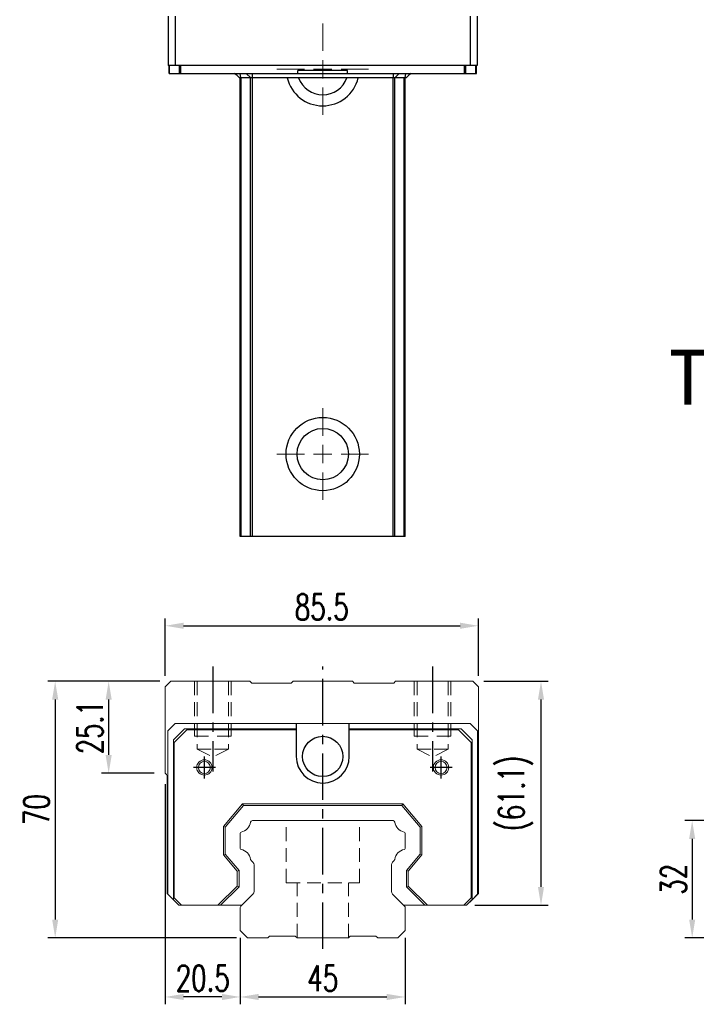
# Model space of a CAD drawing. Header units: millimetres. Extents: x 27 to 525, y 614 to 1051.
# Tile 1 of 3: x 27 to 212, y 623 to 892. Entities that reach past the tile are written whole.
import ezdxf
from ezdxf.enums import TextEntityAlignment as Align

# ---------------------------------------------------------------- set-up
doc = ezdxf.new("R2010")
doc.units = ezdxf.units.MM
doc.header["$PDSIZE"] = -1
for name, pattern in [('CENTER', [10.16, 6.35, -1.27, 1.27, -1.27]), ('DASHED', [0.75, 0.5, -0.25]), ('HIDDEN', [1.905, 1.27, -0.635])]:
    doc.linetypes.add(name, pattern=pattern)
for name, color, linetype in [('CHA', 2, 'Continuous'), ('CL', 1, 'CENTER'), ('HID', 2, 'DASHED'), ('OUT', 3, 'Continuous')]:
    doc.layers.add(name, color=color, linetype=linetype)
doc.styles.add('DIM-7', font='SIMPLEX.shx', dxfattribs={"width": 0.7, "bigfont": 'chineset.shx'})
doc.styles.add('T', font='kaiu.ttf')
doc.dimstyles.new('CNS', dxfattribs={"dimtxt": 3.5, "dimasz": 2.5, "dimexe": 1, "dimexo": 1.5, "dimgap": 0.09, "dimtad": 0, "dimdsep": 46, "dimtxsty": 'DIM-7', "dimcen": 0.09, "dimclrd": 1, "dimclre": 1, "dimclrt": 4, "dimadec": 0, "dimazin": 0, "dimtfac": 1, "dimtix": 1, "dimtmove": 2, "dimatfit": 3, "dimfxl": 1, "dimtvp": 0.971429, "dimtolj": 1, "dimarcsym": 0})

# ---------------------------------------------------------------- blocks, each defined once
blk = doc.blocks.new('*D6')
at = {"color": 7, "lineweight": -2}
for p, q in [((87.13, 641.21), (87.13, 623.09)), ((132.13, 641.21), (132.13, 623.09)), ((92.13, 625.09), (127.13, 625.09))]:
    blk.add_line(p, q, dxfattribs=at)
at = {"color": 7}
for points in [[(92.13, 625.92), (92.13, 624.25), (87.13, 625.09)], [(127.13, 625.92), (127.13, 624.25), (132.13, 625.09)]]:
    blk.add_solid(points, dxfattribs=at)
at = {"layer": 'DEFPOINTS', "color": 0}
for p in [(87.13, 644.21), (132.13, 644.21), (132.13, 625.09)]:
    blk.add_point(p, dxfattribs=at)
at = {"color": 7, "insert": (109.63, 630.19), "char_height": 7, "attachment_point": 5, "style": 'DIM-7'}
blk.add_mtext('\\A1;45', dxfattribs=at)
blk = doc.blocks.new('*D7')
at = {"color": 7, "lineweight": -2}
for p, q in [((66.63, 683.1), (66.63, 623.09)), ((87.13, 641.21), (87.13, 623.09)), ((82.13, 625.09), (71.63, 625.09))]:
    blk.add_line(p, q, dxfattribs=at)
at = {"color": 7}
for points in [[(71.63, 625.92), (71.63, 624.25), (66.63, 625.09)], [(82.13, 625.92), (82.13, 624.25), (87.13, 625.09)]]:
    blk.add_solid(points, dxfattribs=at)
at = {"layer": 'DEFPOINTS', "color": 0}
for p in [(66.63, 686.1), (87.13, 644.21), (66.63, 625.09)]:
    blk.add_point(p, dxfattribs=at)
at = {"color": 7, "insert": (76.88, 630.19), "char_height": 7, "attachment_point": 5, "style": 'DIM-7'}
blk.add_mtext('\\A1;20.5', dxfattribs=at)
blk = doc.blocks.new('*D8')
at = {"color": 7, "lineweight": -2}
for p, q in [((65.13, 711.2), (49.2, 711.2)), ((51.2, 706.2), (51.2, 691.1)), ((63.63, 686.1), (49.2, 686.1))]:
    blk.add_line(p, q, dxfattribs=at)
at = {"color": 7}
for points in [[(50.36, 706.2), (52.03, 706.2), (51.2, 711.2)], [(50.36, 691.1), (52.03, 691.1), (51.2, 686.1)]]:
    blk.add_solid(points, dxfattribs=at)
at = {"layer": 'DEFPOINTS', "color": 0}
for p in [(68.13, 711.2), (51.2, 686.1), (66.63, 686.1)]:
    blk.add_point(p, dxfattribs=at)
at = {"color": 7, "insert": (46.1, 698.65), "char_height": 7, "attachment_point": 5, "rotation": 90, "style": 'DIM-7'}
blk.add_mtext('\\A1;25.1', dxfattribs=at)
blk = doc.blocks.new('*D10')
at = {"color": 7, "lineweight": -2}
for p, q in [((66.63, 712.7), (66.63, 728.35)), ((152.13, 712.7), (152.13, 728.35)), ((71.63, 726.35), (147.13, 726.35))]:
    blk.add_line(p, q, dxfattribs=at)
at = {"color": 7}
for points in [[(71.63, 727.19), (71.63, 725.52), (66.63, 726.35)], [(147.13, 727.19), (147.13, 725.52), (152.13, 726.35)]]:
    blk.add_solid(points, dxfattribs=at)
at = {"layer": 'DEFPOINTS', "color": 0}
for p in [(152.13, 726.35), (66.63, 709.7), (152.13, 709.7)]:
    blk.add_point(p, dxfattribs=at)
at = {"color": 7, "insert": (109.38, 731.45), "char_height": 7, "attachment_point": 5, "style": 'DIM-7'}
blk.add_mtext('\\A1;85.5', dxfattribs=at)
blk = doc.blocks.new('*D11')
at = {"color": 7, "lineweight": -2}
for p, q in [((153.63, 711.2), (171.21, 711.2)), ((169.21, 706.2), (169.21, 655.1)), ((151.18, 650.1), (171.21, 650.1))]:
    blk.add_line(p, q, dxfattribs=at)
at = {"color": 7}
for points in [[(168.38, 706.2), (170.04, 706.2), (169.21, 711.2)], [(168.38, 655.1), (170.04, 655.1), (169.21, 650.1)]]:
    blk.add_solid(points, dxfattribs=at)
at = {"layer": 'DEFPOINTS', "color": 0}
for p in [(150.63, 711.2), (148.18, 650.1), (169.21, 650.1)]:
    blk.add_point(p, dxfattribs=at)
at = {"color": 7, "insert": (162.28, 680.65), "char_height": 7, "attachment_point": 5, "rotation": 90, "style": 'DIM-7'}
blk.add_mtext('\\A1;(61.1)', dxfattribs=at)
blk = doc.blocks.new('*D12')
at = {"color": 7, "lineweight": -2}
for p, q in [((65.13, 711.2), (34.6, 711.2)), ((36.6, 706.2), (36.6, 646.2)), ((86.13, 641.2), (34.6, 641.2))]:
    blk.add_line(p, q, dxfattribs=at)
at = {"color": 7}
for points in [[(35.77, 706.2), (37.44, 706.2), (36.6, 711.2)], [(35.77, 646.2), (37.44, 646.2), (36.6, 641.2)]]:
    blk.add_solid(points, dxfattribs=at)
at = {"layer": 'DEFPOINTS', "color": 0}
for p in [(68.13, 711.2), (36.6, 641.2), (89.13, 641.2)]:
    blk.add_point(p, dxfattribs=at)
at = {"color": 7, "insert": (31.5, 676.2), "char_height": 7, "attachment_point": 5, "rotation": 90, "style": 'DIM-7'}
blk.add_mtext('\\A1;70', dxfattribs=at)
blk = doc.blocks.new('*D18')
at = {"color": 7, "lineweight": -2}
for p, q in [((232.34, 673.2), (208.48, 673.2)), ((210.48, 668.2), (210.48, 646.2)), ((232.34, 641.2), (208.48, 641.2))]:
    blk.add_line(p, q, dxfattribs=at)
at = {"color": 7}
for points in [[(209.65, 668.2), (211.31, 668.2), (210.48, 673.2)], [(209.65, 646.2), (211.31, 646.2), (210.48, 641.2)]]:
    blk.add_solid(points, dxfattribs=at)
at = {"layer": 'DEFPOINTS', "color": 0}
for p in [(235.34, 673.2), (210.48, 641.2), (235.34, 641.2)]:
    blk.add_point(p, dxfattribs=at)
at = {"color": 7, "insert": (205.38, 657.2), "char_height": 7, "attachment_point": 5, "rotation": 90, "style": 'DIM-7'}
blk.add_mtext('\\A1;32', dxfattribs=at)
blk = doc.blocks.new('SW_CENTERMARKSYMBOL_5')
at = {"color": 0, "linetype": 'Continuous', "lineweight": 18}
for p, q in [((0, 5), (0, 12.5)), ((-5, 0), (-12.5, 0)), ((0, 0), (-2.5, 0)), ((0, 0), (0, 2.5)), ((0, 0), (0, -2.5)), ((0, 0), (2.5, 0)), ((5, 0), (12.5, 0)), ((0, -5), (0, -12.5))]:
    blk.add_line(p, q, dxfattribs=at)
blk = doc.blocks.new('SW_CENTERMARKSYMBOL_6')
at = {"color": 0, "linetype": 'Continuous', "lineweight": 18}
for p, q in [((0, 5), (0, 12.5)), ((-5, 0), (-12.5, 0)), ((0, 0), (-2.5, 0)), ((0, 0), (0, 2.5)), ((0, 0), (0, -2.5)), ((0, 0), (2.5, 0)), ((5, 0), (12.5, 0)), ((0, -5), (0, -12.5))]:
    blk.add_line(p, q, dxfattribs=at)

msp = doc.modelspace()

# ---------------------------------------------------------------- linework, layer by layer
at = {"color": 7, "linetype": 'Continuous', "lineweight": 25}
for p, q in [((67.479, 892.693), (67.479, 879.193)), ((69.379, 892.693), (69.379, 879.193)), ((149.879, 892.693), (149.879, 879.193)), ((151.779, 892.693), (151.779, 879.193)), ((69.379, 879.193), (67.479, 879.193)), ((67.679, 876.993), (67.679, 879.193)), ((67.826, 876.993), (67.826, 879.193)), ((149.879, 879.193), (69.379, 879.193)), ((70.533, 876.993), (70.533, 879.193)), ((70.887, 876.993), (70.887, 879.193)), ((148.372, 876.993), (148.372, 879.193)), ((148.726, 876.993), (148.726, 879.193)), ((151.779, 879.193), (149.879, 879.193)), ((151.433, 876.993), (151.433, 879.193)), ((151.579, 876.993), (151.579, 879.193)), ((67.679, 876.993), (67.826, 876.993)), ((67.826, 876.993), (70.533, 876.993)), ((70.533, 876.993), (70.887, 876.993)), ((70.887, 876.993), (102.879, 876.993)), ((86.164, 876.517), (85.491, 876.993)), ((85.688, 876.993), (86.888, 875.793)), ((87.225, 875.793), (86.888, 875.793)), ((87.037, 876.993), (87.225, 875.793)), ((87.129, 750.693), (87.129, 875.793)), ((89.976, 875.793), (87.225, 875.793)), ((87.369, 750.693), (87.369, 875.793)), ((88.778, 876.993), (89.976, 875.793)), ((89.945, 750.693), (89.945, 875.793)), ((90.375, 875.793), (89.976, 875.793)), ((90.375, 876.993), (90.375, 875.793)), ((128.883, 875.793), (90.375, 875.793)), ((90.439, 750.693), (90.439, 875.793)), ((116.379, 877.793), (102.879, 877.793)), ((102.879, 876.993), (102.879, 877.793)), ((102.879, 876.993), (116.379, 876.993)), ((116.379, 876.993), (116.379, 877.793)), ((116.379, 876.993), (148.372, 876.993)), ((128.819, 750.693), (128.819, 875.793)), ((128.883, 876.993), (128.883, 875.793)), ((129.283, 875.793), (128.883, 875.793)), ((130.48, 876.993), (129.283, 875.793)), ((132.034, 875.793), (129.283, 875.793)), ((129.314, 750.693), (129.314, 875.793)), ((131.89, 750.693), (131.89, 875.793)), ((132.222, 876.993), (132.034, 875.793)), ((132.371, 875.793), (132.034, 875.793)), ((132.129, 750.693), (132.129, 875.793)), ((133.571, 876.993), (132.371, 875.793)), ((133.768, 876.993), (133.095, 876.517)), ((148.372, 876.993), (148.726, 876.993)), ((148.726, 876.993), (151.433, 876.993)), ((151.433, 876.993), (151.579, 876.993)), ((128.819, 750.693), (90.439, 750.693))]:
    msp.add_line(p, q, dxfattribs=at)
for radius in [10, 7]:
    msp.add_circle((109.629, 773.193), radius, dxfattribs=at)
for radius, start, end in [(10, 193.88654, 346.11346), (7, 200.05104, 339.94896)]:
    msp.add_arc((109.629, 878.193), radius, start, end, dxfattribs=at)
for points, knots in [([(87.369, 750.693), (87.307, 750.693), (87.242, 750.693), (87.152, 750.693), (87.129, 750.693), (87.129, 750.693)], [0, 0, 0, 0, 0.5, 0.5, 1, 1, 1, 1]), ([(89.945, 750.693), (89.898, 750.693), (89.804, 750.693), (89.514, 750.693), (89.319, 750.693), (88.847, 750.693), (88.572, 750.693), (87.985, 750.693), (87.674, 750.693), (87.369, 750.693)], [0, 0, 0, 0, 0.25, 0.25, 0.5, 0.5, 0.75, 0.75, 1, 1, 1, 1]), ([(90.439, 750.693), (90.385, 750.693), (90.327, 750.693), (90.215, 750.693), (90.16, 750.693), (90.067, 750.693), (90.028, 750.693), (89.971, 750.693), (89.953, 750.693), (89.945, 750.693)], [0, 0, 0, 0, 0.25, 0.25, 0.5, 0.5, 0.75, 0.75, 1, 1, 1, 1]), ([(129.314, 750.693), (129.306, 750.693), (129.288, 750.693), (129.231, 750.693), (129.192, 750.693), (129.099, 750.693), (129.044, 750.693), (128.932, 750.693), (128.874, 750.693), (128.819, 750.693)], [0, 0, 0, 0, 0.25, 0.25, 0.5, 0.5, 0.75, 0.75, 1, 1, 1, 1]), ([(131.89, 750.693), (131.584, 750.693), (131.274, 750.693), (130.687, 750.693), (130.412, 750.693), (129.94, 750.693), (129.744, 750.693), (129.455, 750.693), (129.361, 750.693), (129.314, 750.693)], [0, 0, 0, 0, 0.25, 0.25, 0.5, 0.5, 0.75, 0.75, 1, 1, 1, 1]), ([(132.129, 750.693), (132.129, 750.693), (132.107, 750.693), (132.017, 750.693), (131.952, 750.693), (131.89, 750.693)], [0, 0, 0, 0, 0.5, 0.5, 1, 1, 1, 1])]:
    msp.add_open_spline(points, degree=3, knots=knots, dxfattribs=at)
at = {"layer": 'CL', "color": 0, "ltscale": 2}
for p, q in [((79.629, 715.202), (79.629, 686.577)), ((109.629, 638.202), (109.629, 715.202)), ((139.629, 715.202), (139.629, 686.577)), ((77.329, 684.702), (77.329, 690.702)), ((141.929, 684.702), (141.929, 690.702)), ((80.329, 687.702), (74.329, 687.702)), ((144.929, 687.702), (138.929, 687.702))]:
    msp.add_line(p, q, dxfattribs=at)
at = {"layer": 'HID', "color": 0, "linetype": 'HIDDEN', "lineweight": 0, "ltscale": 3}
for p, q in [((75.379, 692.702), (79.629, 690.577)), ((83.879, 692.702), (79.629, 690.577)), ((135.379, 692.702), (139.629, 690.577)), ((143.879, 692.702), (139.629, 690.577)), ((99.629, 656.202), (99.629, 673.202)), ((119.629, 656.202), (119.629, 673.202)), ((99.629, 656.202), (119.629, 656.202)), ((102.629, 641.202), (102.629, 656.202)), ((116.629, 641.202), (116.629, 656.202))]:
    msp.add_line(p, q, dxfattribs=at)
for points in [[(74.629, 711.202), (74.629, 696.202), (79.629, 696.202)], [(75.379, 711.202), (75.379, 692.702), (79.629, 692.702)], [(83.879, 711.202), (83.879, 692.702), (79.629, 692.702)], [(84.629, 711.202), (84.629, 696.202), (79.629, 696.202)], [(134.629, 711.202), (134.629, 696.202), (139.629, 696.202)], [(135.379, 711.202), (135.379, 692.702), (139.629, 692.702)], [(144.629, 711.202), (144.629, 696.202), (139.629, 696.202)], [(143.879, 711.202), (143.879, 692.702), (139.629, 692.702)]]:
    msp.add_lwpolyline(points, dxfattribs=at)
at = {"layer": 'OUT', "color": 0, "linetype": 'Continuous', "lineweight": 15}
for p, q in [((68.129, 711.202), (66.629, 709.702)), ((66.629, 709.702), (66.629, 686.102)), ((89.737, 711.202), (68.129, 711.202)), ((90.237, 710.702), (89.737, 711.202)), ((101.022, 710.702), (90.237, 710.702)), ((101.522, 711.202), (101.022, 710.702)), ((117.737, 711.202), (101.522, 711.202)), ((118.236, 710.702), (117.737, 711.202)), ((129.022, 710.702), (118.236, 710.702)), ((129.522, 711.202), (129.022, 710.702)), ((150.629, 711.202), (129.522, 711.202)), ((152.129, 709.702), (150.629, 711.202)), ((152.129, 653.352), (152.129, 709.702)), ((69.38, 699.702), (67.379, 697.702)), ((102.879, 699.702), (69.38, 699.702)), ((116.379, 699.702), (102.879, 699.702)), ((149.879, 699.702), (116.379, 699.702)), ((151.879, 697.702), (149.879, 699.702)), ((67.379, 697.702), (67.379, 653.102)), ((68.879, 695.202), (71.879, 698.202)), ((72.579, 698.002), (69.079, 694.502)), ((71.879, 698.202), (102.379, 698.202)), ((102.379, 698.002), (72.579, 698.002)), ((116.879, 698.202), (147.379, 698.202)), ((146.679, 698.002), (116.879, 698.002)), ((150.179, 694.502), (146.679, 698.002)), ((147.379, 698.202), (150.379, 695.202)), ((151.879, 653.102), (151.879, 697.702)), ((68.879, 651.602), (68.879, 695.202)), ((69.079, 694.502), (69.079, 652.102)), ((150.179, 652.102), (150.179, 694.502)), ((150.379, 695.202), (150.379, 651.602)), ((66.685, 686.04), (66.983, 685.742)), ((67.129, 685.388), (67.129, 653.352)), ((82.529, 671.556), (87.771, 677.802)), ((88.004, 677.302), (83.029, 671.374)), ((87.771, 677.802), (88.004, 677.302)), ((87.771, 677.802), (131.488, 677.802)), ((131.255, 677.302), (88.004, 677.302)), ((131.488, 677.802), (131.255, 677.302)), ((136.229, 671.374), (131.255, 677.302)), ((131.488, 677.802), (136.729, 671.556)), ((82.529, 663.849), (82.529, 671.556)), ((83.029, 671.374), (82.529, 671.556)), ((128.82, 673.202), (90.439, 673.202)), ((136.729, 671.556), (136.229, 671.374)), ((136.729, 671.556), (136.729, 663.849)), ((83.029, 671.374), (83.029, 664.031)), ((87.129, 669.772), (87.129, 665.632)), ((132.129, 665.632), (132.129, 669.772)), ((136.229, 664.031), (136.229, 671.374)), ((82.529, 663.849), (83.029, 664.031)), ((86.279, 659.38), (82.529, 663.849)), ((83.029, 664.031), (86.78, 659.562)), ((132.479, 659.562), (136.229, 664.031)), ((136.729, 663.849), (132.979, 659.38)), ((136.729, 663.849), (136.229, 664.031)), ((90.086, 662.349), (90.586, 661.848)), ((90.88, 661.141), (90.88, 653.867)), ((128.379, 653.867), (128.379, 661.141)), ((128.672, 661.848), (129.173, 662.349)), ((86.279, 659.38), (86.78, 659.562)), ((86.279, 655.358), (86.279, 659.38)), ((86.78, 659.562), (86.78, 655.151)), ((132.479, 655.151), (132.479, 659.562)), ((132.979, 659.38), (132.479, 659.562)), ((132.979, 659.38), (132.979, 655.358)), ((67.129, 653.352), (70.379, 650.102)), ((67.379, 653.102), (68.879, 651.602)), ((81.024, 650.102), (86.279, 655.358)), ((86.78, 655.151), (81.731, 650.102)), ((86.279, 655.358), (86.78, 655.151)), ((90.587, 653.159), (87.276, 649.849)), ((131.983, 649.849), (128.672, 653.159)), ((132.479, 655.151), (132.979, 655.358)), ((137.528, 650.102), (132.479, 655.151)), ((132.979, 655.358), (138.235, 650.102)), ((148.879, 650.102), (152.129, 653.352)), ((150.379, 651.602), (151.879, 653.102)), ((70.379, 650.102), (68.879, 651.602)), ((69.079, 652.102), (71.079, 650.102)), ((71.079, 650.102), (70.379, 650.102)), ((71.079, 650.102), (81.024, 650.102)), ((81.731, 650.102), (81.024, 650.102)), ((81.731, 650.102), (87.529, 650.102)), ((131.729, 650.102), (137.528, 650.102)), ((138.235, 650.102), (137.528, 650.102)), ((138.235, 650.102), (148.179, 650.102)), ((148.179, 650.102), (150.179, 652.102)), ((148.879, 650.102), (148.179, 650.102)), ((150.379, 651.602), (148.879, 650.102)), ((87.129, 649.495), (87.129, 643.202)), ((132.129, 643.202), (132.129, 649.495)), ((87.129, 643.202), (89.129, 641.202)), ((130.129, 641.202), (132.129, 643.202)), ((89.13, 641.202), (94.629, 641.202)), ((94.629, 641.202), (95.129, 641.702)), ((95.129, 641.702), (102.129, 641.702)), ((102.13, 641.702), (102.629, 641.202)), ((102.629, 641.202), (116.629, 641.202)), ((116.629, 641.202), (117.129, 641.702)), ((117.13, 641.702), (124.129, 641.702)), ((124.129, 641.702), (124.629, 641.202)), ((124.629, 641.202), (130.129, 641.202))]:
    msp.add_line(p, q, dxfattribs=at)
at = {"layer": 'OUT', "color": 0}
for p, q in [((102.379, 699.702), (102.379, 690.702)), ((116.879, 690.702), (116.879, 699.702))]:
    msp.add_line(p, q, dxfattribs=at)
msp.add_circle((109.629, 690.702), 5.5, dxfattribs=at)
at = {"layer": 'OUT', "color": 0, "linetype": 'Continuous', "lineweight": 15}
for centre, radius in [((77.329, 687.702), 2.1), ((77.329, 687.702), 1.65), ((141.929, 687.702), 2.1), ((141.929, 687.702), 1.65)]:
    msp.add_circle(centre, radius, dxfattribs=at)
at = {"layer": 'OUT', "color": 0}
msp.add_arc((109.629, 690.702), 7.25, 180, 0, dxfattribs=at)
at = {"layer": 'OUT', "color": 0, "linetype": 'Continuous', "lineweight": 15}
for centre, radius, start, end in [((67.18, 686.535), 0.7, 218.21079, 225), ((66.629, 685.388), 0.5, 0, 45), ((86.712, 673.27), 3.27, 281.5912, 351.34524), ((90.439, 672.702), 0.5, 90, 171.34524), ((128.82, 672.702), 0.5, 8.65476, 90), ((132.547, 673.27), 3.27, 188.65476, 258.4088), ((87.429, 669.772), 0.3, 101.5912, 180.00001), ((131.829, 669.772), 0.3, 359.99999, 78.4088), ((87.429, 665.632), 0.3, 179.99999, 258.40879), ((86.712, 662.135), 3.27, 8.65476, 78.4088), ((132.547, 662.135), 3.27, 101.5912, 171.34524), ((131.829, 665.632), 0.3, 281.59121, 0.00001), ((90.439, 662.702), 0.5, 188.65476, 225), ((89.879, 661.141), 1, 359.99999, 45), ((129.379, 661.141), 1, 135, 180.00001), ((128.82, 662.702), 0.5, 315, 351.34524), ((89.879, 653.867), 1, 315.00001, 0.00001), ((129.379, 653.867), 1, 179.99999, 225), ((87.629, 649.495), 0.5, 135.00023, 180.00001), ((131.629, 649.495), 0.5, 360, 45)]:
    msp.add_arc(centre, radius, start, end, dxfattribs=at)

# ---------------------------------------------------------------- block references
at = {"color": 7, "linetype": 'Continuous', "lineweight": 0}
for name, p in [('SW_CENTERMARKSYMBOL_5', (109.629, 878.193)), ('SW_CENTERMARKSYMBOL_6', (109.629, 773.193))]:
    msp.add_blockref(name, p, dxfattribs=at)

# ---------------------------------------------------------------- texts
at = {"layer": 'CHA', "color": 0, "style": 'T'}
msp.add_text('TRH45VL-XNC', height=15, dxfattribs=at).set_placement((260.293, 794.139), align=Align.MIDDLE)

# ---------------------------------------------------------------- dimensions: what is measured, and where the dimension line sits
at = {"color": 0}
for base, p1, p2, picture, middle in [((152.129, 726.352), (66.629, 709.702), (152.129, 709.702), '*D10', (109.379, 731.452)), ((66.629, 625.087), (87.129, 644.211), (66.629, 686.102), '*D7', (76.879, 630.187)), ((132.129, 625.087), (87.129, 644.211), (132.129, 644.211), '*D6', (109.629, 630.187))]:
    dim = msp.add_linear_dim(base=base, p1=p1, p2=p2, dimstyle='CNS', override={"dimscale": 2, "dimgap": 0.8, "dimtad": 1, "dimclrd": 7, "dimclre": 7, "dimclrt": 7, "dimtmove": 1}, dxfattribs=at)
    dim.commit()
    dim.dimension.update_dxf_attribs({"geometry": picture, "text_midpoint": middle})
for base, p1, p2, picture, middle in [((36.604, 641.202), (68.129, 711.202), (89.13, 641.202), '*D12', (31.504, 676.202)), ((51.197, 686.102), (68.129, 711.202), (66.629, 686.102), '*D8', (46.097, 698.652)), ((210.481, 641.202), (235.339, 673.202), (235.339, 641.202), '*D18', (205.381, 657.202))]:
    dim = msp.add_linear_dim(base=base, p1=p1, p2=p2, angle=90, dimstyle='CNS', override={"dimscale": 2, "dimgap": 0.8, "dimtad": 1, "dimclrd": 7, "dimclre": 7, "dimclrt": 7, "dimtmove": 1}, dxfattribs=at)
    dim.commit()
    dim.dimension.update_dxf_attribs({"geometry": picture, "text_midpoint": middle})
dim = msp.add_linear_dim(base=(169.211, 650.102), p1=(150.629, 711.202), p2=(148.179, 650.102), angle=90, text='(<>)', dimstyle='CNS', override={"dimscale": 2, "dimgap": 0.8, "dimtad": 1, "dimclrd": 7, "dimclre": 7, "dimclrt": 7, "dimtmove": 1}, dxfattribs=at)
dim.commit()
dim.dimension.update_dxf_attribs({"geometry": '*D11', "text_midpoint": (162.278, 680.652)})

doc.saveas('drawing.dxf')
